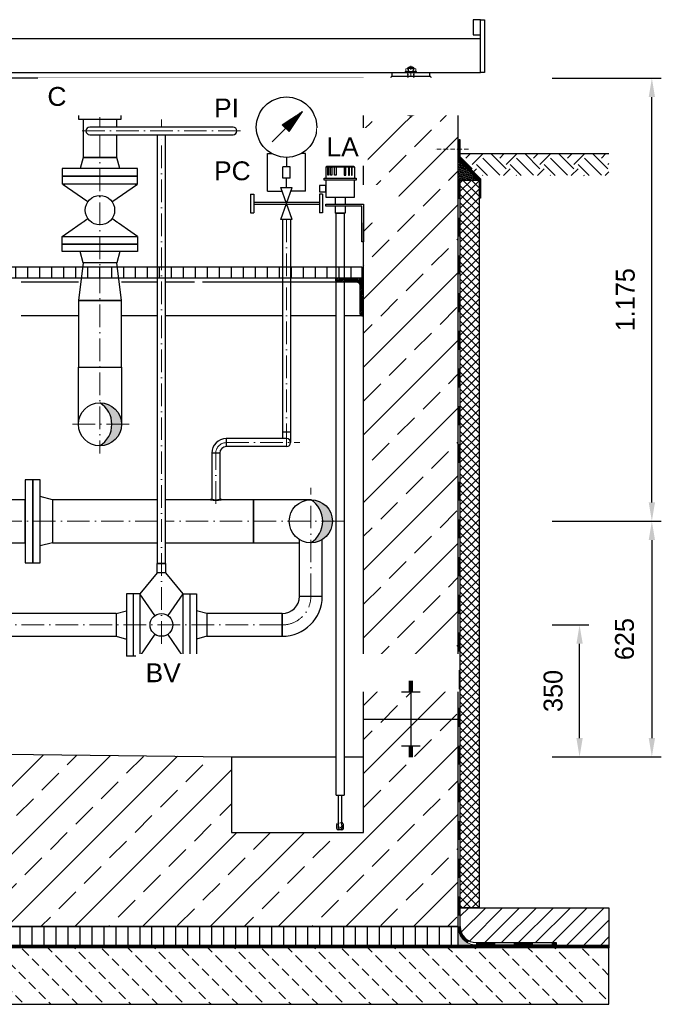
# Model space of a CAD drawing. Header units: millimetres. Extents: x 3814 to 923545, y -36595 to -4911.
# Tile 46 of 54: x 25795 to 27496, y -13107 to -10496. Entities that reach past the tile are written whole.
import ezdxf

# ---------------------------------------------------------------- set-up
doc = ezdxf.new("R2010")
doc.units = ezdxf.units.MM
doc.linetypes.add('ACAD_ISO10W100', pattern=[18, 12, -3, 0, -3])
doc.linetypes.add('JIS_02_1.0', pattern=[2, 1, -1])
for name, color, linetype, lineweight in [('Bemaßung', 7, 'Continuous', 9), ('Beschriftung', 7, 'Continuous', 9), ('P-DABDICHTUNG', 7, 'Continuous', 18)]:
    doc.layers.add(name, color=color, linetype=linetype, lineweight=lineweight)
doc.layers.add('P-MU050ENTL', color=7, linetype='Continuous')
doc.layers.add('P-MU150AUSL', color=7, linetype='Continuous')
doc.styles.add('LBB3.5M1000', font='isocp.shx', dxfattribs={"height": 3.5})
doc.dimstyles.new('DIN', dxfattribs={"dimtxt": 2.5, "dimasz": 2.5, "dimexe": 1.25, "dimexo": 0.625, "dimtad": 1, "dimtih": 1, "dimdec": 4, "dimdsep": 46, "dimlunit": 6, "dimtxsty": 'Standard', "dimcen": 2.5, "dimadec": 0, "dimazin": 0, "dimtfac": 1, "dimtdec": 4, "dimtmove": 0, "dimatfit": 3, "dimfxl": 0, "dimtvp": 1, "dimtolj": 1, "dimtzin": 0, "dimarcsym": 0})

# ---------------------------------------------------------------- blocks, each defined once
blk = doc.blocks.new('*D31')
at = {"layer": 'Bemaßung', "color": 0, "lineweight": -2, "transparency": 16777216}
for p, q in [((27207.1, -11825.6), (27495.9, -11825.6)), ((27470.9, -11875.6), (27470.9, -12400.6)), ((27207.1, -12450.6), (27495.9, -12450.6))]:
    blk.add_line(p, q, dxfattribs=at)
at = {"layer": 'Bemaßung', "color": 0, "transparency": 16777216}
for points in [[(27462.6, -11875.6), (27479.3, -11875.6), (27470.9, -11825.6)], [(27462.6, -12400.6), (27479.3, -12400.6), (27470.9, -12450.6)]]:
    blk.add_solid(points, dxfattribs=at)
at = {"layer": 'DEFPOINTS', "color": 0, "transparency": 16777216}
for p in [(26707.1, -11825.6), (26707.1, -12450.6), (27470.9, -12450.6)]:
    blk.add_point(p, dxfattribs=at)
at = {"layer": 'Bemaßung', "color": 0, "transparency": 16777216, "insert": (27398.6, -12138.1), "char_height": 50, "attachment_point": 5, "rotation": 90}
blk.add_mtext('\\A1;625', dxfattribs=at)
blk = doc.blocks.new('*D32')
at = {"layer": 'Bemaßung', "color": 0, "lineweight": -2, "transparency": 16777216}
for p, q in [((27207.1, -12100.6), (27304.3, -12100.6)), ((27279.3, -12400.6), (27279.3, -12150.6)), ((27207.1, -12450.6), (27304.3, -12450.6))]:
    blk.add_line(p, q, dxfattribs=at)
at = {"layer": 'Bemaßung', "color": 0, "transparency": 16777216}
for points in [[(27271, -12150.6), (27287.7, -12150.6), (27279.3, -12100.6)], [(27271, -12400.6), (27287.7, -12400.6), (27279.3, -12450.6)]]:
    blk.add_solid(points, dxfattribs=at)
at = {"layer": 'DEFPOINTS', "color": 0, "transparency": 16777216}
for p in [(26707.1, -12100.6), (27279.3, -12100.6), (26707.1, -12450.6)]:
    blk.add_point(p, dxfattribs=at)
at = {"layer": 'Bemaßung', "color": 0, "transparency": 16777216, "insert": (27209.3, -12275.6), "char_height": 50, "attachment_point": 5, "rotation": 90}
blk.add_mtext('\\A1;350', dxfattribs=at)
blk = doc.blocks.new('*D33')
at = {"layer": 'Bemaßung', "color": 0, "lineweight": -2, "transparency": 16777216}
for p, q in [((27207.1, -10650.6), (27495.9, -10650.6)), ((27470.9, -11775.6), (27470.9, -10700.6)), ((27207.1, -11825.6), (27495.9, -11825.6))]:
    blk.add_line(p, q, dxfattribs=at)
at = {"layer": 'Bemaßung', "color": 0, "transparency": 16777216}
for points in [[(27462.6, -10700.6), (27479.3, -10700.6), (27470.9, -10650.6)], [(27462.6, -11775.6), (27479.3, -11775.6), (27470.9, -11825.6)]]:
    blk.add_solid(points, dxfattribs=at)
at = {"layer": 'DEFPOINTS', "color": 0, "transparency": 16777216}
for p in [(26707.1, -10650.6), (27470.9, -10650.6), (26707.1, -11825.6)]:
    blk.add_point(p, dxfattribs=at)
at = {"layer": 'Bemaßung', "color": 0, "transparency": 16777216, "insert": (27400.7, -11238.1), "char_height": 50, "attachment_point": 5, "rotation": 90}
blk.add_mtext('\\A1;1.175', dxfattribs=at)

msp = doc.modelspace()

# ---------------------------------------------------------------- hatches: boundary and pattern name
at = {"lineweight": 0}
h = msp.add_hatch(dxfattribs=at)
h.set_pattern_fill('ANSI33', color=256, scale=20)
h.set_pattern_definition([(45, (7489.53, -11775.56), (-89.8026, 89.8026), []), (45, (7579.33, -11775.56), (-89.8026, 89.8026), [63.5, -31.75])])
h.paths.add_polyline_path([(26957.09009, -11505.55504), (26707.09009, -11505.55504), (26707.09009, -10650.55504), (26957.09009, -10650.55504)])
h.paths.add_polyline_path([(23807.09009, -11689.05504), (23557.09009, -11689.05504), (23557.09009, -10650.55504), (23807.09009, -10650.55504)])
h.paths.add_polyline_path([(23557.09009, -11689.05504), (23807.09009, -11689.05504), (23807.09009, -12420.55504), (26357.09009, -12450.55504), (26357.09009, -12650.55504), (26707.09009, -12650.55504), (26707.09009, -11505.55504), (26957.09009, -11505.55504), (26957.09009, -12900.55504), (23557.09009, -12900.55504)])
h = msp.add_hatch()
h.set_pattern_fill('EARTH', color=256, scale=10, angle=45)
h.set_pattern_definition([(45, (-2191.18, -10879.69), (7e-15, 89.80256), [63.5, -63.5]), (45, (-2208.02, -10862.855), (7e-15, 89.80256), [63.5, -63.5]), (45, (-2224.86, -10846.02), (7e-15, 89.80256), [63.5, -63.5]), (135, (-2224.86, -10834.79), (-89.80256, 7e-15), [63.5, -63.5]), (135, (-2208.02, -10817.954), (-89.80256, 7e-15), [63.5, -63.5]), (135, (-2191.18, -10801.116), (-89.80256, 7e-15), [63.5, -63.5])])
h.paths.add_polyline_path([(26961.93504, -10862.71318), (27008.05256, -10908.83069), (27357.09009, -10908.83069), (27357.09009, -10850.55504), (26961.93504, -10850.55504)])
at = {"lineweight": 5}
h = msp.add_hatch(dxfattribs=at)
h.set_pattern_fill('ANSI36', color=256, angle=90)
h.set_pattern_definition([(135, (10898.4766, -10892.771), (-6.1739261, 1.683798), [7.9375, -1.5875, 0, -1.5875])])
h.paths.add_polyline_path([(26957.09009, -10864.77084), (27013.09009, -10920.77084), (26963.09009, -10920.77084), (26957.09009, -10920.77084)])
h = msp.add_hatch()
h.set_pattern_fill('ANSI31', color=256, scale=10, angle=45)
h.set_pattern_definition([(90, (-78195.987, 27169.223), (-31.75, 5e-15), [])])
h.paths.add_polyline_path([(26531.24009, -11180.55504), (26531.24009, -11150.55504), (26702.09009, -11150.55504), (26702.09009, -11180.55504)])
h.paths.add_polyline_path([(26531.24009, -11150.55504), (26531.24009, -11180.55504), (23812.09009, -11180.55504), (23812.09009, -11150.55504)])
at = {"lineweight": 9}
h = msp.add_hatch(dxfattribs=at)
h.set_pattern_fill('ANSI31', color=256)
h.set_pattern_definition([(45, (-78195.9867, 27169.2227), (-2.24506403, 2.24506403), [])])
edge = h.paths.add_edge_path()
edge.add_line((26707.09009, -11280.55504), (26707.09009, -11180.55504))
edge.add_line((26707.09009, -11180.55504), (26632.09009, -11180.55504))
edge.add_line((26632.09009, -11180.55504), (26632.09009, -11185.55504))
edge.add_arc((26637.09009, -11185.55504), 5, 540, 630)
edge.add_line((26637.09009, -11190.55504), (26687.09009, -11190.55504))
edge.add_arc((26687.09009, -11200.55504), 10, 360, 450, ccw=False)
edge.add_line((26697.09009, -11200.55504), (26697.09009, -11275.55504))
edge.add_arc((26702.09009, -11275.55504), 5, 540, 630)
edge.add_line((26702.09009, -11280.55504), (26707.09009, -11280.55504))
h = msp.add_hatch(color=256)
h.dxf.hatch_style = 1
h.paths.add_polyline_path([(26008.09009, -11511.40504, -0.4142135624), (26065.24009, -11568.55504), (26039.72581, -11568.55504, 0.2583101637)])
h.paths.add_polyline_path([(26039.72581, -11568.55504), (26065.24009, -11568.55504, -0.4142135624), (26008.09009, -11625.70504, 0.2583101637)])
h = msp.add_hatch(color=256)
h.dxf.hatch_style = 1
h.paths.add_polyline_path([(26567.09009, -11768.40504, -0.4142135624), (26624.24009, -11825.55504), (26598.72581, -11825.55504, 0.2583101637)])
h.paths.add_polyline_path([(26598.72581, -11825.55504), (26624.24009, -11825.55504, -0.4142135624), (26567.09009, -11882.70504, 0.2583101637)])
h = msp.add_hatch()
h.set_pattern_fill('ANSI31', color=256, scale=10)
h.set_pattern_definition([(45, (27160.09, -12900.555), (-22.4506, 22.4506), [])])
edge = h.paths.add_edge_path()
edge.add_line((27217.46522, -12942.91101), (27217.46522, -12950.55504))
edge.add_line((27217.46522, -12950.55504), (27357.09009, -12950.55504))
edge.add_line((27357.09009, -12950.55504), (27357.09009, -12850.55504))
edge.add_line((27357.09009, -12850.55504), (26963.09009, -12850.55504))
edge.add_line((26963.09009, -12850.55504), (26963.09009, -12900.55504))
edge.add_arc((27005.44607, -12900.55504), 42.35598, 180, 270)
edge.add_line((27005.44607, -12942.91101), (27217.46522, -12942.91101))
h = msp.add_hatch()
h.set_pattern_fill('ANSI31', color=256, scale=10, angle=45)
h.set_pattern_definition([(90, (25257.09, -12925.555), (-31.75, 5e-15), [])])
h.paths.add_polyline_path([(23557.09009, -12900.55504), (26957.09009, -12900.55504), (26957.09009, -12950.55504), (23557.09009, -12950.55504)])
at = {"lineweight": 0}
h = msp.add_hatch(dxfattribs=at)
h.set_pattern_fill('AR-CONC', color=256, scale=0.48356)
h.set_pattern_definition([(50, (27039.2623, -12925.555), (3.46838, -0.30344), [0.36267, -3.98937]), (355, (27039.2623, -12925.555), (-0.67095, 3.6373), [0.29014, -3.1915]), (100.4514, (27039.5513, -12925.5803), (2.79744, 3.33385), [0.30822, -3.39044]), (46.184, (27039.2623, -12924.588), (5.16075, -0.80038), [0.544, -5.98405]), (96.6356, (27039.6923, -12924.6546), (4.51965, 4.71045), [0.46233, -5.08566]), (351.184, (27039.2623, -12924.588), (4.51965, 4.71045), [0.4352, -4.78724]), (21, (27039.7458, -12924.8297), (2.8864, -1.9469), [0.36267, -3.98937]), (326, (27039.746, -12924.8297), (1.17658, 3.50653), [0.29014, -3.1915]), (71.4514, (27039.9864, -12924.992), (4.06298, 1.55963), [0.30822, -3.39044]), (37.5, (27039.2623, -12925.555), (0.0588, 1.60974), [0, -3.15281, 0, -3.23985, 0, -3.203584]), (7.5, (27039.2623, -12925.555), (1.2721, 1.907216), [0, -1.8472, 0, -3.080276, 0, -1.22099]), (327.5, (27038.1839, -12925.555), (2.58135, -0.109066), [0, -1.2089, 0, -3.771766, 0, -5.004844]), (317.5, (27037.7004, -12925.555), (2.820054, 0.48407), [0, -1.57157, 0, -2.50484, 0, -3.554164])])
edge = h.paths.add_edge_path()
edge.add_line((27031.38916, -12950.55504), (27005.44607, -12948.91101))
edge.add_arc((27005.44607, -12900.55504), 48.35598, 180, 270, ccw=False)
edge.add_line((26957.09009, -12900.55504), (26957.09009, -12950.55504))
edge.add_line((26957.09009, -12950.55504), (27031.38916, -12950.55504))
h = msp.add_hatch(dxfattribs=at)
h.set_pattern_fill('BETON_UNBEWEHRT', color=256, scale=200, angle=90, pattern_type=2)
h.set_pattern_definition([(135, (-7379.054, -12871.2), (-35.35534, -35.35534), [25, -12.5])])
h.paths.add_polyline_path([(27357.09009, -12956.55504), (23157.09009, -12956.55504), (23157.09009, -13106.55504), (27357.09009, -13106.55504)])
at = {"layer": 'P-DABDICHTUNG'}
h = msp.add_hatch(dxfattribs=at)
h.set_pattern_fill('PLAST', scale=6, angle=90, style=0)
h.set_pattern_definition([(90, (12331.0047, -14250.1225), (-1.5, 9e-17), []), (90, (12330.8172, -14250.1225), (-1.5, 9e-17), []), (90, (12330.6297, -14250.1225), (-1.5, 9e-17), [])])
h.paths.add_polyline_path([(27217.46522, -12950.55504), (27217.46522, -12948.91101), (27157.95811, -12948.91101), (27157.95811, -12950.55504)])

# ---------------------------------------------------------------- linework, layer by layer
for p, q in [((23091.55626, -10545.55504), (27017.09009, -10545.55504)), ((23091.55626, -10635.55504), (27017.09009, -10635.55504)), ((26707.09009, -10650.55504), (23807.09009, -10650.55504)), ((26782.09009, -10645.55504), (26777.09009, -10650.55504)), ((26782.09009, -10635.55504), (26782.09009, -10645.55504)), ((26782.09009, -10645.55504), (26882.09009, -10645.55504)), ((26882.09009, -10645.55504), (26882.09009, -10635.55504)), ((26882.09009, -10645.55504), (26887.09009, -10650.55504)), ((25963.64009, -10860.55504), (25955.59009, -10890.55504)), ((26052.54009, -10860.55504), (25963.64009, -10860.55504)), ((26060.59009, -10890.55504), (26052.54009, -10860.55504)), ((26961.93504, -10850.55504), (27357.09009, -10850.55504)), ((26606.63869, -10887.02378), (26609.63869, -10884.02378)), ((26606.63869, -10887.02378), (26606.63869, -10915.95589)), ((26682.63869, -10887.02378), (26606.63869, -10887.02378)), ((26679.63869, -10884.02378), (26609.63869, -10884.02378)), ((26612.26928, -10887.02378), (26614.00133, -10884.02378)), ((26614.16381, -10887.02378), (26615.89586, -10884.02378)), ((26619.39072, -10887.02378), (26620.19457, -10884.02378)), ((26622.56552, -10887.02378), (26623.36937, -10884.02378)), ((26639.63869, -10884.02378), (26639.63869, -10887.02378)), ((26649.63869, -10884.02378), (26649.63869, -10887.02378)), ((26666.71185, -10887.02378), (26665.908, -10884.02378)), ((26669.88665, -10887.02378), (26669.0828, -10884.02378)), ((26675.11356, -10887.02378), (26673.38151, -10884.02378)), ((26677.00809, -10887.02378), (26675.27604, -10884.02378)), ((26682.63869, -10887.02378), (26679.63869, -10884.02378)), ((26682.63869, -10887.02378), (26682.63869, -10915.95589)), ((27013.09009, -10920.77084), (26957.09009, -10864.77084)), ((26963.09009, -10920.77084), (26957.09009, -10920.77084)), ((26963.09009, -11505.55504), (26963.09009, -10920.77084)), ((25963.64009, -11140.55504), (25955.59009, -11110.55504)), ((26060.59009, -11110.55504), (26052.54009, -11140.55504)), ((25799.04329, -11190.55504), (25950.94009, -11190.55504)), ((26065.24009, -11190.55504), (26161.09009, -11190.55504)), ((26181.09009, -11190.55504), (26258.86685, -11190.55504)), ((26280.16685, -11190.55504), (26531.24009, -11190.55504)), ((26531.24009, -11190.55504), (26637.09009, -11190.55504)), ((25950.94009, -11280.55504), (25799.04329, -11280.55504)), ((26161.09009, -11280.55504), (26065.24009, -11280.55504)), ((26491.9604, -11280.55504), (26181.09009, -11280.55504)), ((26531.24009, -11280.55504), (26513.2604, -11280.55504)), ((26633.88869, -11280.55504), (26531.24009, -11280.55504)), ((26702.09009, -11280.55504), (26655.38869, -11280.55504)), ((26513.2604, -11589.05332), (26491.9604, -11589.05332)), ((26491.9604, -11589.05332), (26491.9604, -11606.40332)), ((26513.2604, -11589.05332), (26513.2604, -11617.05332)), ((26343.09009, -11606.40332), (26343.09009, -11627.70332)), ((26502.6104, -11606.40332), (26343.09009, -11606.40332)), ((26304.44009, -11645.05332), (26304.44009, -11767.40332)), ((26325.74009, -11645.05332), (26304.44009, -11645.05332)), ((26325.74009, -11645.05332), (26325.74009, -11767.40332)), ((26502.6104, -11627.70332), (26343.09009, -11627.70332)), ((26301.02056, -11768.40504), (26301.02056, -11767.40504)), ((26301.02056, -11767.40504), (26304.44009, -11767.40504)), ((26329.15962, -11767.40504), (26325.74009, -11767.40504)), ((26329.15962, -11768.40504), (26329.15962, -11767.40504)), ((26153.95187, -12075.74972), (26114.09009, -12018.05504)), ((26228.09009, -12018.05504), (26188.22831, -12075.74972)), ((26291.09009, -12070.40504), (26291.09009, -12130.70504)), ((26153.95187, -12125.36035), (26114.09009, -12183.05504)), ((26228.09009, -12183.05504), (26188.22831, -12125.36035)), ((26707.09009, -12350.55504), (26957.09009, -12350.55504)), ((26832.09009, -12350.55504), (26832.09009, -12450.55504)), ((26857.09009, -12422.04908), (26807.09009, -12422.04908)), ((26837.09009, -12425.56898), (26827.09009, -12425.56898)), ((26357.09009, -12450.55504), (26633.88869, -12450.55504)), ((26655.38869, -12450.55504), (26707.09009, -12450.55504)), ((26837.09009, -12429.08889), (26827.09009, -12429.08889)), ((26837.09009, -12432.60879), (26827.09009, -12432.60879)), ((26837.09009, -12436.1287), (26827.09009, -12436.1287)), ((26837.09009, -12439.6486), (26827.09009, -12439.6486)), ((26837.09009, -12443.16851), (26827.09009, -12443.16851)), ((26837.09009, -12446.68841), (26827.09009, -12446.68841)), ((26837.09009, -12450.20832), (26827.09009, -12450.20832)), ((26633.88869, -12551.63195), (26655.38869, -12551.63195)), ((26635.88869, -12640.27091), (26635.88869, -12629.67776)), ((26639.63869, -12631.27091), (26639.63869, -12638.97474)), ((26649.63869, -12624.27091), (26652.21711, -12626.84934)), ((26649.63869, -12631.27091), (26649.63869, -12638.97474)), ((26653.38869, -12640.27091), (26653.38869, -12629.67776)), ((26639.63869, -12638.97474), (26644.63869, -12644.27091)), ((26649.38869, -12644.27091), (26639.88869, -12644.27091)), ((26649.63869, -12638.97474), (26644.63869, -12644.27091)), ((26963.09009, -12850.55504), (27357.09009, -12850.55504)), ((26963.09009, -12900.55504), (26963.09009, -12850.55504)), ((27357.09009, -12850.55504), (27357.09009, -12950.55504)), ((27357.09009, -12950.55504), (26957.09009, -12950.55504)), ((26963.09009, -12950.55504), (27357.09009, -12950.55504)), ((26963.09009, -12950.55504), (27357.09009, -12950.55504)), ((27005.44607, -12942.91101), (27217.46522, -12942.91101)), ((27005.44607, -12948.91101), (27217.46522, -12948.91101)), ((27217.46522, -12942.91101), (27217.46522, -12950.55504)), ((27357.09009, -12950.55504), (27357.09009, -12956.55504))]:
    msp.add_line(p, q)
at = {"linetype": 'Continuous', "lineweight": 9}
for p, q in [((26818.69009, -10631.55504), (26818.69009, -10625.55504)), ((26842.02589, -10624.55504), (26822.15429, -10624.55504)), ((26840.09009, -10622.05504), (26824.09009, -10622.05504)), ((26824.09009, -10622.05504), (26824.09009, -10624.55504)), ((26825.31509, -10621.61994), (26825.31509, -10624.55504)), ((26825.61829, -10631.55504), (26825.61829, -10625.55504)), ((26838.56189, -10631.55504), (26838.56189, -10625.55504)), ((26838.86509, -10621.61994), (26838.86509, -10624.55504)), ((26840.09009, -10622.05504), (26840.09009, -10624.55504)), ((26845.49009, -10631.55504), (26845.49009, -10625.55504)), ((26847.09009, -10632.55504), (26817.09009, -10632.55504)), ((26817.09009, -10635.55504), (26817.09009, -10632.55504)), ((26847.09009, -10635.55504), (26847.09009, -10632.55504))]:
    msp.add_line(p, q, dxfattribs=at)
at = {"linetype": 'JIS_02_1.0', "lineweight": 5, "ltscale": 2}
for p, q in [((26824.09009, -10749.05504), (26824.09009, -10622.05504)), ((26825.31509, -10749.4901), (26825.31509, -10624.55504)), ((26838.86509, -10749.4901), (26838.86509, -10624.55504)), ((26840.09009, -10749.05504), (26840.09009, -10622.05504)), ((26823.59009, -10650.55504), (26823.59009, -10632.55504)), ((26840.59009, -10650.55504), (26840.59009, -10632.55504)), ((26840.09009, -10749.05504), (26824.09009, -10749.05504)), ((26639.63869, -12624.27091), (26637.06026, -12626.84934))]:
    msp.add_line(p, q, dxfattribs=at)
at = {"linetype": 'ACAD_ISO10W100', "lineweight": 5}
for p, q in [((26832.09009, -10755.55504), (26832.09009, -10617.49404)), ((26985.17814, -10838.5416), (26897.66707, -10838.5416))]:
    msp.add_line(p, q, dxfattribs=at)
at = {"linetype": 'ACAD_ISO10W100', "lineweight": 18, "ltscale": 5}
for p, q in [((26008.09009, -10664.21019), (26008.09009, -10780.55504)), ((26171.09009, -10780.55504), (26171.09009, -10760.55504)), ((26381.09009, -10790.55504), (25961.09009, -10790.55504)), ((26085.24009, -11568.55504), (25930.94009, -11568.55504)), ((26343.09009, -11617.05332), (26538.05858, -11617.05332)), ((26315.09009, -11779.45529), (26315.09009, -11645.05332)), ((26567.09009, -12024.55504), (26567.09009, -11736.87912)), ((26161.09009, -11825.55504), (24697.44009, -11825.55504)), ((26655.766, -11825.55504), (26181.09009, -11825.55504)), ((26491.09009, -12100.55504), (22957.09009, -12100.55504))]:
    msp.add_line(p, q, dxfattribs=at)
at = {"color": 1}
msp.add_line((26052.54009, -11140.55504), (25963.64009, -11140.55504), dxfattribs=at)
at = {"linetype": 'JIS_02_1.0', "lineweight": 25, "ltscale": 50}
for p, q in [((27005.44607, -12945.91101), (27217.46522, -12945.91101)), ((27357.09009, -12953.55504), (23157.09009, -12953.55504)), ((23157.09009, -12953.55504), (27357.09009, -12953.55504))]:
    msp.add_line(p, q, dxfattribs=at)
for points in [[(27017.09009, -10495.55504), (26997.09009, -10495.55504), (26997.09009, -10535.55504), (27017.09009, -10535.55504)], [(27027.09009, -10635.55504), (27017.09009, -10635.55504), (27017.09009, -10495.55504), (27027.09009, -10495.55504)], [(26074.76509, -10682.75504), (25941.41509, -10682.75504), (25941.41509, -10738.31754), (26074.76509, -10738.31754)], [(26063.65259, -10760.54254), (25952.52759, -10760.54254), (25952.52759, -10738.31754), (26063.65259, -10738.31754)], [(27015.04752, -10968.65408), (27015.04752, -10918.65408), (26959.93504, -10863.5416), (26959.93504, -10813.5416), (26961.93504, -10813.5416), (26961.93504, -10862.71318), (27017.04752, -10917.82566), (27017.04752, -10968.65408)], [(26612.26928, -10887.02378), (26614.16381, -10887.02378), (26614.16381, -10907.70262), (26612.26928, -10907.70262)], [(26619.39072, -10887.02378), (26622.56552, -10887.02378), (26622.56552, -10907.70262), (26619.39072, -10907.70262)], [(26629.68697, -10884.02378), (26634.00792, -10884.02378), (26634.00792, -10907.70262), (26629.68697, -10907.70262)], [(26659.59041, -10884.02378), (26655.26946, -10884.02378), (26655.26946, -10907.70262), (26659.59041, -10907.70262)], [(26669.88665, -10887.02378), (26666.71185, -10887.02378), (26666.71185, -10907.70262), (26669.88665, -10907.70262)], [(26677.00809, -10887.02378), (26675.11356, -10887.02378), (26675.11356, -10907.70262), (26677.00809, -10907.70262)], [(26108.09009, -10890.55504), (25908.09009, -10890.55504), (25908.09009, -10910.55504), (26108.09009, -10910.55504)], [(26108.09009, -11090.55504), (25908.09009, -11090.55504), (25908.09009, -11070.55504), (26108.09009, -11070.55504)], [(26108.09009, -11110.55504), (25908.09009, -11110.55504), (25908.09009, -11090.55504), (26108.09009, -11090.55504)], [(25963.64009, -11140.55504), (25950.94009, -11240.55504), (26065.24009, -11240.55504), (26052.54009, -11140.55504)], [(26065.24009, -11240.55504), (25950.94009, -11240.55504), (25950.94009, -11416.55504), (26065.24009, -11416.55504)], [(23557.09009, -12900.55504), (26957.09009, -12900.55504), (26957.09009, -12950.55504), (23557.09009, -12950.55504)], [(27357.09009, -12956.55504), (23157.09009, -12956.55504), (23157.09009, -13106.55504), (27357.09009, -13106.55504)]]:
    msp.add_lwpolyline(points, close=True)
for points in [[(23557.09009, -11689.05504), (23557.09009, -10650.55504), (23807.09009, -10650.55504), (23807.09009, -12420.55504), (26357.09009, -12450.55504), (26357.09009, -12650.55504), (26707.09009, -12650.55504), (26707.09009, -12450.55504), (26707.09009, -10650.55504), (26957.09009, -10650.55504), (26957.09009, -11505.55504)], [(26052.54009, -10780.55504), (26052.54009, -10760.54254), (25963.64009, -10760.54254), (25963.64009, -10860.55504), (26052.54009, -10860.55504), (26052.54009, -10800.55504)], [(26531.24009, -11180.55504), (23812.09009, -11180.55504), (23812.09009, -11150.55504), (26531.24009, -11150.55504)], [(26531.24009, -11150.55504), (26702.09009, -11150.55504), (26702.09009, -11180.55504), (26531.24009, -11180.55504)], [(26957.09009, -11505.55504), (26957.09009, -12900.55504), (26107.09009, -12900.55504), (26107.09009, -12900.55504), (23557.09009, -12900.55504), (23557.09009, -11689.05504)], [(26181.09009, -11882.70504), (26415.09009, -11882.70504), (26415.09009, -11768.40504), (26329.15962, -11768.40504)], [(26301.02056, -11768.40504), (26181.09009, -11768.40504)], [(24652.24009, -12070.40504), (24463.09009, -12070.40504), (24463.09009, -12130.70504), (26051.09009, -12130.70504)], [(26051.09009, -12070.40504), (24685.94009, -12070.40504)], [(26291.09009, -12130.70504), (26491.09009, -12130.70504), (26491.09009, -12070.40504), (26291.09009, -12070.40504)], [(26639.63869, -12551.63195), (26639.63869, -12631.27091)], [(26649.63869, -12631.27091), (26649.63869, -12551.63195)]]:
    msp.add_lwpolyline(points)
msp.add_lwpolyline([(26707.09009, -11280.55504), (26707.09009, -11180.55504), (26632.09009, -11180.55504), (26632.09009, -11185.55504, 0.4142135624), (26637.09009, -11190.55504), (26687.09009, -11190.55504, -0.4142135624), (26697.09009, -11200.55504), (26697.09009, -11275.55504, 0.4142135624), (26702.09009, -11280.55504)], format="xyb", close=True)
msp.add_circle((26171.09009, -12100.55504), 30.15)
at = {"linetype": 'Continuous', "lineweight": 9}
for centre, radius, start, end in [((26822.15419, -10631.05503), 6.49999, 57.79575833, 122.20424167), ((26832.09009, -10642.63837), 22.08333, 68.76068889, 111.23931111), ((26832.09009, -10645.99713), 21.4421, 72.43264167, 107.56735833), ((26842.02599, -10631.05503), 6.49999, 57.79575833, 122.20424167), ((26822.15419, -10626.05504), 6.49999, 237.79575833, 302.20424167), ((26832.09009, -10611.11294), 21.4421, 252.43264167, 287.56735833), ((26842.02599, -10626.05504), 6.49999, 237.79575833, 302.20424167)]:
    msp.add_arc(centre, radius, start, end, dxfattribs=at)
at = {"linetype": 'JIS_02_1.0', "lineweight": 5, "ltscale": 2}
msp.add_arc((26832.09009, -10728.4717), 22.08333, 248.76068889, 291.23931111, dxfattribs=at)
for centre, radius, start, end in [((26343.09009, -11645.05332), 38.65, 90, 180), ((26502.6104, -11617.05332), 10.65, 270, 90), ((26343.09009, -11645.05332), 17.35, 90, 180), ((26315.09009, -11713.01396), 57.15, 255.74806505, 284.25193495), ((26315.09009, -11711.25613), 57.15, 259.26004999, 280.73995001), ((26639.88869, -12629.67776), 4, 135, 180), ((26649.38869, -12629.67776), 4, 0, 45), ((26639.88869, -12640.27091), 4, 180, 270), ((26649.38869, -12640.27091), 4, 270, 0), ((27005.44607, -12900.55504), 42.35598, 180, 270)]:
    msp.add_arc(centre, radius, start, end)
at = {"linetype": 'ACAD_ISO10W100', "lineweight": 18, "ltscale": 5}
for centre, radius, start, end in [((26343.09009, -11645.05332), 28, 90, 180), ((26491.09009, -12024.55504), 76, 270, 0)]:
    msp.add_arc(centre, radius, start, end, dxfattribs=at)
at = {"linetype": 'JIS_02_1.0', "lineweight": 25, "ltscale": 50}
msp.add_arc((27005.44607, -12900.55504), 45.35598, 180, 270, dxfattribs=at)
at = {"linetype": 'JIS_02_1.0', "lineweight": 5, "ltscale": 2, "extrusion": (0, 0, -1)}
msp.add_ellipse((26644.63869, -12631.27091), major_axis=(0, -6.28623), ratio=0.7953888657, dxfattribs=at)
at = {"layer": 'Bemaßung'}
msp.add_arc((26646.81956, -12626.60431), 4.33013, 12.28860951, 49.37925172, dxfattribs=at)
at = {"layer": 'P-DABDICHTUNG', "color": 7}
for p, q in [((27005.44607, -12948.91101), (27031.38916, -12950.55504)), ((27157.95811, -12948.91101), (27157.95811, -12950.55504))]:
    msp.add_line(p, q, dxfattribs=at)
msp.add_lwpolyline([(26957.09009, -12876.37705), (26957.09009, -12900.55504, 0.4142135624), (27005.44607, -12948.91101)], format="xyb", dxfattribs=at)
at = {"layer": 'P-MU050ENTL', "linetype": 'Continuous', "ltscale": 10}
for p, q in [((26361.09009, -10780.55504), (25981.09009, -10780.55504)), ((25981.09009, -10800.55504), (26361.09009, -10800.55504)), ((25882.09009, -11768.40504), (25850.09009, -11760.05504)), ((25882.09009, -11768.40504), (25882.09009, -11882.70504)), ((26536.94009, -12024.55504), (26536.94009, -11874.10501)), ((26597.24009, -12024.55504), (26597.24009, -11874.10501)), ((25882.09009, -11882.70504), (25850.09009, -11891.05504)), ((26160.09009, -11962.05504), (26114.09009, -12018.05504)), ((26182.09009, -11962.05504), (26228.09009, -12018.05504)), ((26114.09009, -12018.05504), (26078.09009, -12018.05504)), ((26078.09009, -12018.05504), (26078.09009, -12183.05504)), ((26096.09009, -12018.05504), (26096.09009, -12183.05504)), ((26114.09009, -12018.05504), (26114.09009, -12183.05504)), ((26228.09009, -12018.05504), (26228.09009, -12183.05504)), ((26228.09009, -12018.05504), (26264.09009, -12018.05504)), ((26246.09009, -12018.05504), (26246.09009, -12183.05504)), ((26264.09009, -12018.05504), (26264.09009, -12183.05504)), ((26536.94009, -12024.55504), (26597.24009, -12024.55504)), ((26051.09009, -12070.40504), (26078.09009, -12063.17034)), ((26051.09009, -12070.40504), (26051.09009, -12130.70504)), ((26291.09009, -12070.40504), (26264.09009, -12063.17034)), ((26291.09009, -12070.40504), (26291.09009, -12130.70504)), ((26491.09009, -12070.40504), (26491.09009, -12130.70504)), ((26051.09009, -12130.70504), (26078.09009, -12137.93974)), ((26291.09009, -12130.70504), (26264.09009, -12137.93974)), ((26114.09009, -12183.05504), (26078.09009, -12183.05504)), ((26228.09009, -12183.05504), (26264.09009, -12183.05504))]:
    msp.add_line(p, q, dxfattribs=at)
for points in [[(25950.94009, -11568.55504), (25950.94009, -11416.55504), (26065.24009, -11416.55504), (26065.24009, -11568.55504)], [(25751.09009, -11882.70504), (25810.09009, -11882.70504), (25810.09009, -11768.40504), (25751.09009, -11768.40504)], [(26161.09009, -11768.40504), (25882.09009, -11768.40504), (25882.09009, -11882.70504), (26161.09009, -11882.70504)], [(26567.09009, -11768.40504), (26415.09009, -11768.40504), (26415.09009, -11882.70504), (26536.94009, -11882.70504)]]:
    msp.add_lwpolyline(points, dxfattribs=at)
for points in [[(25830.09009, -11935.55504), (25830.09009, -11715.55504), (25810.09009, -11715.55504), (25810.09009, -11935.55504)], [(25850.09009, -11935.55504), (25850.09009, -11715.55504), (25830.09009, -11715.55504), (25830.09009, -11935.55504)], [(26182.09009, -11962.05504), (26160.09009, -11962.05504), (26160.09009, -11938.05504), (26182.09009, -11938.05504)]]:
    msp.add_lwpolyline(points, close=True, dxfattribs=at)
for centre in [(26008.09009, -11568.55504), (26567.09009, -11825.55504)]:
    msp.add_circle(centre, 57.15, dxfattribs=at)
for centre, radius, start, end in [((25981.09009, -10790.55504), 10, 90, 270), ((26361.09009, -10790.55504), 10, 270, 90), ((25972.28714, -11568.55504), 67.43866, 302.06604367, 57.93395633), ((26531.28714, -11825.55504), 67.43866, 302.06604367, 57.93395633), ((26491.09009, -12024.55504), 45.85, 270, 0), ((26491.09009, -12024.55504), 106.15, 270, 0)]:
    msp.add_arc(centre, radius, start, end, dxfattribs=at)
at = {"layer": 'P-MU150AUSL', "linetype": 'Continuous', "ltscale": 10}
for p, q in [((26509.3489, -10792.48042), (26491.5308, -10774.66232)), ((26492.1311, -10775.26262), (26495.1323, -10772.26132)), ((26493.3529, -10776.48452), (26502.4636, -10767.37382)), ((26494.5748, -10777.70632), (26509.7949, -10762.48632)), ((26494.5748, -10777.70632), (26509.7949, -10762.48632)), ((26501.9061, -10785.03762), (26524.0275, -10762.91622)), ((26504.3499, -10787.48142), (26529.3448, -10762.48652)), ((26505.5718, -10788.70332), (26524.4572, -10769.81792)), ((26506.7937, -10789.92522), (26519.5696, -10777.14932)), ((26508.0156, -10791.14712), (26514.6821, -10784.48062)), ((26452.6104, -10850.55332), (26463.8806, -10850.55332)), ((26502.6104, -10860.55332), (26502.6104, -10885.55332)), ((26552.6104, -10850.55332), (26541.3402, -10850.55332)), ((26512.6104, -10885.55332), (26492.6104, -10885.55332)), ((26492.6104, -10915.55332), (26492.6104, -10885.55332)), ((26512.6104, -10915.55332), (26512.6104, -10885.55332)), ((26512.6104, -10915.55332), (26492.6104, -10915.55332))]:
    msp.add_line(p, q, dxfattribs=at)

# ---------------------------------------------------------------- next in the draw order: texts
at = {"layer": 'Beschriftung', "char_height": 50, "width": 1235.8101064, "attachment_point": 1, "style": 'LBB3.5M1000', "bg_fill": 2}
for s, insert in [('{\\fArial|b0|i0|c0|p34;FQ}', (25539.25375, -10958.48665)), ('{\\fArial|b0|i0|c0|p34;BV}', (26129.13643, -12202.38081))]:
    msp.add_mtext(s, dxfattribs=dict(at, insert=insert))

# ---------------------------------------------------------------- next in the draw order: hatches: boundary and pattern name
at = {"lineweight": 5}
h = msp.add_hatch(dxfattribs=at)
h.set_pattern_fill('ANSI37', color=256, scale=5)
h.set_pattern_definition([(45, (10895.477, -11167.805), (-11.22532, 11.22532), []), (135, (10895.477, -11167.805), (-11.22532, -11.22532), [])])
h.paths.add_polyline_path([(26963.09009, -10920.77084), (27013.09009, -10920.77084), (27013.09009, -12850.55504), (26963.09009, -12850.55504)])

# ---------------------------------------------------------------- next in the draw order: linework, layer by layer
at = {"linetype": 'ACAD_ISO10W100', "lineweight": 18, "ltscale": 5}
for p, q in [((26008.09009, -10800.55504), (26008.09009, -11645.70504)), ((26171.09009, -12150.70504), (26171.09009, -10800.55504)), ((26502.6104, -11025.55332), (26502.6104, -11638.9767))]:
    msp.add_line(p, q, dxfattribs=at)
for p, q in [((25976.10185, -10978.16326), (25908.09009, -10930.55504)), ((26040.07834, -10978.16326), (26108.09009, -10930.55504)), ((26631.18869, -10966.39804), (26631.18869, -10984.89851)), ((26631.18869, -10989.89851), (26631.18869, -11008.81706)), ((26658.08869, -10966.39804), (26658.08869, -10984.89851)), ((26658.08869, -10989.89851), (26658.08869, -11008.81706)), ((26658.08869, -11008.81706), (26631.18869, -11008.81706)), ((25908.09009, -11070.55504), (25976.10185, -11022.94681)), ((26108.09009, -11070.55504), (26040.07834, -11022.94681)), ((26491.9604, -11025.55332), (26491.9604, -11589.05332)), ((26513.2604, -11025.55332), (26513.2604, -11589.05332)), ((26963.09009, -12900.55504), (26963.09009, -11655.55504)), ((26837.09009, -12250.90176), (26827.09009, -12250.90176)), ((26837.09009, -12254.42166), (26827.09009, -12254.42166)), ((26837.09009, -12257.94156), (26827.09009, -12257.94156)), ((26837.09009, -12261.46147), (26827.09009, -12261.46147)), ((26837.09009, -12264.98137), (26827.09009, -12264.98137)), ((26837.09009, -12268.50128), (26827.09009, -12268.50128)), ((26832.09009, -12250.55504), (26832.09009, -12350.55504)), ((26857.09009, -12279.06099), (26807.09009, -12279.06099)), ((26837.09009, -12272.02118), (26827.09009, -12272.02118)), ((26837.09009, -12275.54109), (26827.09009, -12275.54109))]:
    msp.add_line(p, q)
at = {"linetype": 'JIS_02_1.0', "lineweight": 25, "ltscale": 50}
msp.add_line((26960.09009, -10920.77084), (26960.09009, -12900.55504), dxfattribs=at)
for points in [[(26108.09009, -10910.55504), (25908.09009, -10910.55504), (25908.09009, -10930.55504), (26108.09009, -10930.55504)], [(26590.24271, -10951.77102), (26606.63869, -10951.77102), (26606.63869, -10935.37504), (26590.24271, -10935.37504)], [(26687.13869, -10920.74803), (26602.13869, -10920.74803), (26602.13869, -10915.95589), (26687.13869, -10915.95589)], [(26682.63869, -10920.74803), (26606.63869, -10920.74803), (26606.63869, -10966.39804), (26682.63869, -10966.39804)], [(26963.09009, -10920.77084), (27013.09009, -10920.77084), (27013.09009, -12850.55504), (26963.09009, -12850.55504)]]:
    msp.add_lwpolyline(points, close=True)
for points in [[(26702.09009, -10984.89851), (26707.09009, -10984.89851), (26707.09009, -11084.89851), (26702.09009, -11084.89851), (26702.09009, -10989.89851), (26607.09009, -10989.89851), (26607.09009, -10984.89851), (26707.09009, -10984.89851), (26707.09009, -10989.89851)], [(26633.88869, -12551.63195), (26633.88869, -11008.81706), (26655.38869, -11008.81706), (26655.38869, -12551.63195)]]:
    msp.add_lwpolyline(points)
msp.add_circle((26008.09009, -11000.55504), 39.04663)
at = {"layer": 'P-MU050ENTL', "linetype": 'Continuous', "ltscale": 10}
msp.add_lwpolyline([(26181.09009, -11938.05504), (26161.09009, -11938.05504), (26161.09009, -10800.55504), (26181.09009, -10800.55504)], close=True, dxfattribs=at)
at = {"layer": 'P-MU150AUSL', "linetype": 'Continuous', "ltscale": 10}
for p, q in [((26452.6104, -10950.55332), (26452.6104, -10850.55332)), ((26552.6104, -10950.55332), (26552.6104, -10850.55332)), ((26502.6104, -10940.55332), (26502.6104, -10915.55332)), ((26407.6104, -10958.05332), (26415.6104, -10958.05332)), ((26407.6104, -10958.05332), (26407.6104, -11008.05332)), ((26415.6104, -10958.05332), (26415.6104, -11008.05332)), ((26452.6104, -10950.55332), (26491.1398, -10950.55332)), ((26517.6104, -11025.55332), (26487.6099, -10940.55332)), ((26487.6104, -10940.55332), (26517.6104, -10940.55332)), ((26487.6104, -11025.55332), (26517.6105, -10940.55332)), ((26552.6104, -10950.55332), (26514.081, -10950.55332)), ((26597.6104, -10958.05332), (26589.6104, -10958.05332)), ((26589.6104, -10958.05332), (26589.6104, -11008.05332)), ((26597.6104, -10958.05332), (26597.6104, -11008.05332)), ((26501.5513, -10980.05332), (26415.6104, -10980.05332)), ((26501.5516, -10986.05332), (26415.6104, -10986.05332)), ((26589.6104, -10986.05332), (26503.669, -10986.05332)), ((26589.6104, -10980.05332), (26503.6693, -10980.05332)), ((26407.6104, -11008.05332), (26415.6104, -11008.05332)), ((26597.6104, -11008.05332), (26589.6104, -11008.05332)), ((26517.6104, -11025.55332), (26487.6104, -11025.55332))]:
    msp.add_line(p, q, dxfattribs=at)

# ---------------------------------------------------------------- next in the draw order: texts
at = {"layer": 'Beschriftung', "insert": (26310.54756, -10704.58076), "char_height": 50, "width": 118.0992725, "attachment_point": 1, "style": 'LBB3.5M1000'}
msp.add_mtext('{\\fArial|b0|i0|c0|p34;PI\\P\\PPC}', dxfattribs=at)

# ---------------------------------------------------------------- next in the draw order: dimensions: what is measured, and where the dimension line sits
at = {"layer": 'Bemaßung', "color": 0}
for base, p1, p2, picture, middle in [((27470.93576, -12450.55504), (26707.09009, -11825.55504), (26707.09009, -12450.55504), '*D31', (27398.56782, -12138.05504)), ((27279.34792, -12100.55504), (26707.09009, -12450.55504), (26707.09009, -12100.55504), '*D32', (27209.27519, -12275.55504))]:
    dim = msp.add_linear_dim(base=base, p1=p1, p2=p2, angle=90, dimstyle='DIN', override={"dimscale": 20, "dimexo": 25, "dimgap": 1, "dimsah": 1, "dimtmove": 2}, dxfattribs=at)
    dim.commit()
    dim.dimension.update_dxf_attribs({"geometry": picture, "text_midpoint": middle, "dimtype": 160})

# ---------------------------------------------------------------- next in the draw order: texts
at = {"layer": 'Beschriftung', "insert": (25868.91471, -10673.98932), "char_height": 50, "width": 1235.8101064, "attachment_point": 1, "style": 'LBB3.5M1000', "bg_fill": 2}
msp.add_mtext('{\\fArial|b0|i0|c0|p34;C}', dxfattribs=at)

# ---------------------------------------------------------------- next in the draw order: linework, layer by layer
at = {"layer": 'P-MU150AUSL', "linetype": 'Continuous', "ltscale": 10}
for p, q in [((26464.9804, -10819.03082), (26544.9849, -10739.02632)), ((26491.5308, -10774.66232), (26544.9849, -10739.02632)), ((26497.0186, -10780.15012), (26524.4571, -10752.71152)), ((26498.2405, -10781.37202), (26531.7884, -10747.82392)), ((26499.4623, -10782.59392), (26539.1199, -10742.93632)), ((26500.6842, -10783.81572), (26542.8252, -10741.67472)), ((26501.9061, -10785.03762), (26539.1199, -10747.82382)), ((26503.128, -10786.25952), (26534.2324, -10755.15512)), ((26509.3489, -10792.48042), (26544.9849, -10739.02632)), ((26495.7967, -10778.92822), (26517.1262, -10757.59882)), ((26498.2405, -10781.37202), (26521.2847, -10758.32772))]:
    msp.add_line(p, q, dxfattribs=at)
msp.add_circle((26502.6104, -10780.55332), 80, dxfattribs=at)

# ---------------------------------------------------------------- next in the draw order: dimensions: what is measured, and where the dimension line sits
at = {"layer": 'Bemaßung', "color": 0}
dim = msp.add_linear_dim(base=(27470.93576, -10650.55504), p1=(26707.09009, -11825.55504), p2=(26707.09009, -10650.55504), angle=90, dimstyle='DIN', override={"dimscale": 20, "dimexo": 25, "dimgap": 1, "dimsah": 1, "dimtmove": 2}, dxfattribs=at)
dim.commit()
dim.dimension.update_dxf_attribs({"geometry": '*D33', "text_midpoint": (27400.69342, -11238.05504), "dimtype": 160})

# ---------------------------------------------------------------- next in the draw order: texts
at = {"layer": 'Beschriftung', "insert": (26608.65333, -10807.90729), "char_height": 50, "width": 84.2911462, "attachment_point": 1, "style": 'LBB3.5M1000', "bg_fill": 2}
msp.add_mtext('{\\fArial|b0|i0|c0|p34;LA}', dxfattribs=at)

doc.saveas('drawing.dxf')
